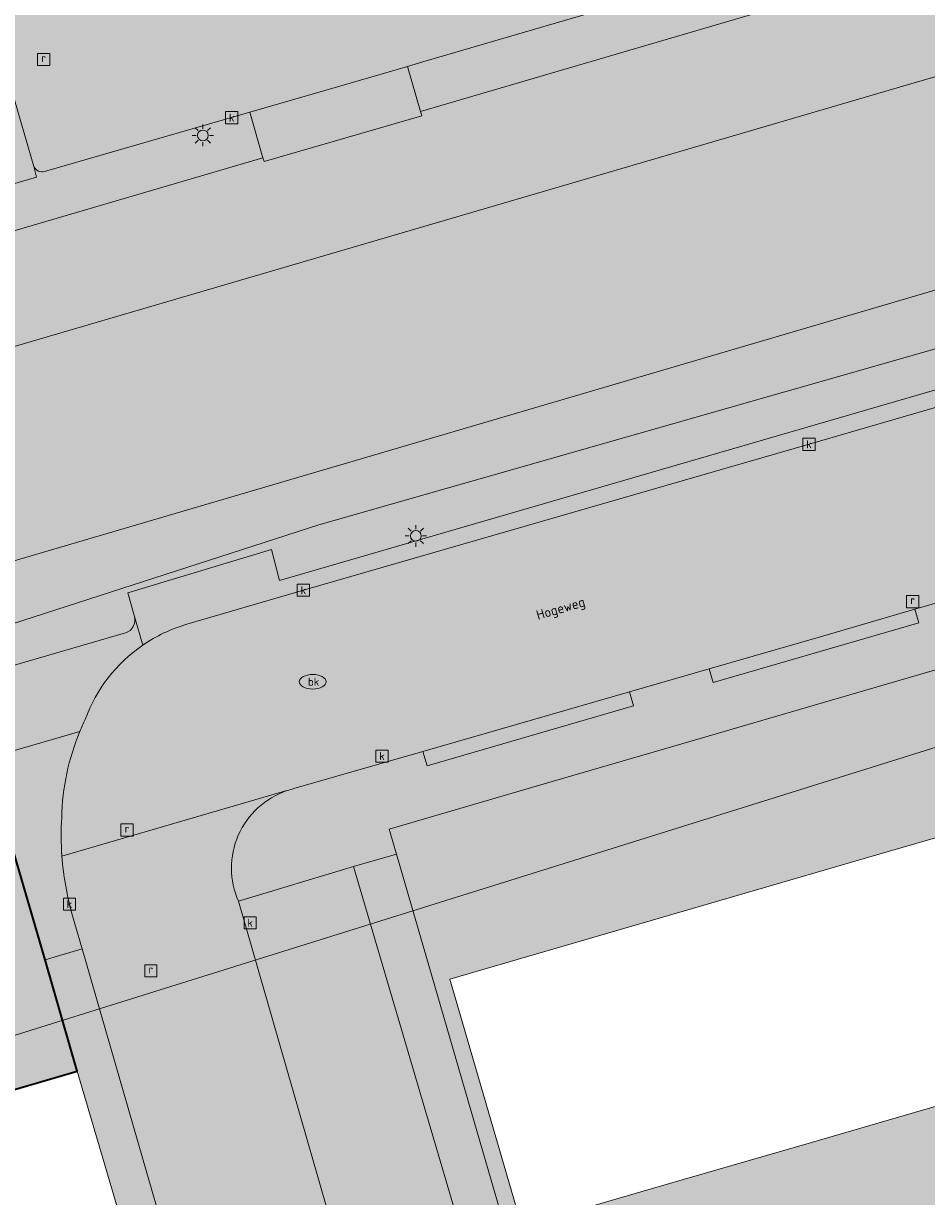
# Model space of a CAD drawing. Extents: x 79970 to 81059, y 427251 to 429196.
# Tile 159 of 250: x 80767 to 80801, y 428027 to 428070. Entities that reach past the tile are written whole.
import ezdxf
from ezdxf.enums import TextEntityAlignment as Align

# ---------------------------------------------------------------- set-up
doc = ezdxf.new("R2010")
doc.units = 0
doc.header["$LTSCALE"] = 0.5
for name, color, linetype, lineweight in [('B-WE-KL-ET_LS_OV_LICHTMAST-S', 190, 'Continuous', 25), ('B-WE-KL-WATER-S', 170, 'Continuous', 25), ('B-WE-OG-BEBOUWING-GV', 7, 'Continuous', 35), ('B-WE-OG-TERREIN_CULTUURSCHEIDING-GV', 7, 'Continuous', 18), ('B-WE-OG-TERREIN_ERF-GV', 7, 'Continuous', 18), ('B-WE-OG-TOPOGRAFIE-T18', 10, 'Continuous', 18), ('B-WE-OG-WATER-GV', 130, 'Continuous', 18), ('B-WE-OG-WATER_SLOOT-GV', 120, 'Continuous', 18), ('B-WE-RI-GWA_KOLK-S', 30, 'Continuous', 25), ('B-WE-RI-GWA_RIOOLPUT-S', 30, 'Continuous', 25), ('B-WE-VH-VERHARDING_BEDRIJFSVLOERPLAAT-GV', 252, 'Continuous', 18), ('B-WE-VH-VERHARDING_BETONSTRAATSTEEN-GV', 252, 'Continuous', 18), ('B-WE-VH-VERHARDING_TEGEL-GV', 252, 'Continuous', 18)]:
    doc.layers.add(name, color=color, linetype=linetype, lineweight=lineweight)
for name, color, linetype, lineweight, true_color in [('B-WE-OG-BEBOUWING-V', 7, 'Continuous', 18, 0xdc7869), ('B-WE-OG-TERREIN_CULTUURSCHEIDING-V', 7, 'Continuous', 18, 0x28c846), ('B-WE-OG-TERREIN_ERF-V', 7, 'Continuous', 18, 0x28c846), ('B-WE-OG-WATER-V', 7, 'Continuous', 18, 0xafcde1), ('B-WE-OG-WATER_SLOOT-V', 7, 'Continuous', 18, 0xafcde1), ('B-WE-VH-VERHARDING_BEDRIJFSVLOERPLAAT-V', 7, 'Continuous', 18, 0xcdcdcd), ('B-WE-VH-VERHARDING_BETONSTRAATSTEEN-V', 7, 'Continuous', 18, 0xcdcdcd), ('B-WE-VH-VERHARDING_TEGEL-V', 7, 'Continuous', 18, 0xcdcdcd)]:
    doc.layers.add(name, color=color, linetype=linetype, lineweight=lineweight, true_color=true_color)
doc.layers.add('X-XX-AL-HULPLIJN-G', color=7, linetype='Continuous', lineweight=18, plot=False)
doc.styles.add('NLCS-ISO', font='NLCS-ISO.ttf')
doc.styles.add('NLCS-ISO-M200-T18', font='NLCS-ISO.ttf', dxfattribs={"height": 0.36})

# ---------------------------------------------------------------- blocks, each defined once
blk = doc.blocks.new('SKL-ET_OV_LICHTMAST-SO')
at = {"color": 0, "linetype": 'ByBlock', "lineweight": 18}
for points in [[(-1.25, 0), (-2, 0)], [(-1.41421356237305, 1.414213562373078), (-0.8838834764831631, 0.8838834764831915)], [(0, 2), (0, 1.25)], [(0.88388347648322, 0.8838834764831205), (1.414213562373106, 1.414213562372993)], [(2, 0), (1.25, 0)], [(-1.414213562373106, -1.414213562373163), (-0.8838834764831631, -0.88388347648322)], [(0, -1.25), (0, -2)], [(0.8838834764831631, -0.8838834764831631), (1.414213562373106, -1.414213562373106)]]:
    blk.add_lwpolyline(points, dxfattribs=at)
blk.add_circle((0, 0), 1, dxfattribs=at)
blk = doc.blocks.new('SRI-PUT_INSPECTIEPUT_RIOOLPUT-SO')
at = {"color": 0, "linetype": 'ByBlock', "lineweight": 18}
blk.add_lwpolyline([(-1.125, -1.125), (1.125, -1.125), (1.125, 1.125), (-1.125, 1.125)], close=True, dxfattribs=at)
at = {"color": 0, "linetype": 'ByBlock', "lineweight": 18, "style": 'NLCS-ISO'}
blk.add_text('r', height=1.5, dxfattribs=at).set_placement((0, 0.2827765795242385), align=Align.MIDDLE_CENTER)
blk = doc.blocks.new('SRI-KOLK-SO')
at = {"color": 0, "linetype": 'ByBlock', "lineweight": 18}
blk.add_lwpolyline([(-1.125, -1.125), (1.125, -1.125), (1.125, 1.125), (-1.125, 1.125)], close=True, dxfattribs=at)
at = {"color": 0, "linetype": 'ByBlock', "lineweight": 18, "style": 'NLCS-ISO'}
blk.add_text('k', height=1.5, dxfattribs=at).set_placement((0, 0), align=Align.MIDDLE_CENTER)
blk = doc.blocks.new('SKL-WATER_BRANDKRAAN_BRANDPUT-SO')
at = {"color": 0, "linetype": 'ByBlock', "lineweight": 18}
blk.add_ellipse((0, 0), major_axis=(2.5, 9.034865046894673e-15), ratio=0.5400000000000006, dxfattribs=at)
at = {"color": 0, "linetype": 'ByBlock', "lineweight": 18, "style": 'NLCS-ISO'}
blk.add_text('bk', height=1.5, dxfattribs=at).set_placement((0.1553767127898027, 0), align=Align.MIDDLE_CENTER)

msp = doc.modelspace()

# ---------------------------------------------------------------- hatches: boundary and pattern name
at = {"layer": 'B-WE-OG-BEBOUWING-V'}
msp.add_hatch(color=256, dxfattribs=at).paths.add_polyline_path([(80768.103, 428035.63), (80766.64, 428040.68), (80761.162, 428039.084), (80763.83, 428029.902), (80769.3, 428031.5)])
at = {"layer": 'B-WE-OG-TERREIN_CULTUURSCHEIDING-V'}
h = msp.add_hatch(color=256, dxfattribs=at)
edge = h.paths.add_edge_path()
edge.add_line((80722.82, 428045.23), (80722.904, 428046.574))
edge.add_line((80722.904, 428046.574), (80723.297, 428047.863))
edge.add_line((80723.297, 428047.863), (80723.977, 428049.025))
edge.add_line((80723.977, 428049.025), (80724.909, 428049.999))
edge.add_line((80724.909, 428049.999), (80726.04, 428050.73))
edge.add_line((80726.04, 428050.73), (80756.06, 428059.5))
edge.add_line((80756.06, 428059.5), (80776.191, 428065.407))
edge.add_line((80776.191, 428065.407), (80775.7, 428067.103))
edge.add_line((80775.7, 428067.103), (80775.316, 428066.992))
edge.add_line((80775.316, 428066.992), (80768.085, 428064.9))
edge.add_arc((80767.99089534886, 428065.2168953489), 0.3305727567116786, 204.4636364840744, 286.5392151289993, ccw=False)
edge.add_line((80767.69, 428065.08), (80767.78, 428064.69))
edge.add_line((80767.78, 428064.69), (80719.86, 428050.73))
edge.add_line((80719.86, 428050.73), (80720.37, 428049.04))
edge.add_line((80720.37, 428049.04), (80721.81, 428037.57))
edge.add_line((80721.81, 428037.57), (80722.922, 428033.753))
edge.add_line((80722.922, 428033.753), (80771.086, 428047.771))
edge.add_arc((80770.93567524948, 428048.2527278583), 0.504637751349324, 287.3307028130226, 374.6080285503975)
edge.add_line((80771.424, 428048.38), (80771.174, 428049.26))
edge.add_line((80771.174, 428049.26), (80776.507, 428050.868))
edge.add_line((80776.507, 428050.868), (80776.81, 428049.712))
edge.add_line((80776.81, 428049.712), (80838.924, 428067.773))
edge.add_line((80838.924, 428067.773), (80867.591, 428076.126))
edge.add_line((80867.591, 428076.126), (80867.395, 428076.824))
edge.add_line((80867.395, 428076.824), (80868.71, 428078.73))
edge.add_line((80868.71, 428078.73), (80865.45, 428089.9))
edge.add_line((80865.45, 428089.9), (80863.18, 428090.86))
edge.add_line((80863.18, 428090.86), (80862.74, 428092.39))
edge.add_line((80862.74, 428092.39), (80843.42, 428086.85))
edge.add_line((80843.42, 428086.85), (80826.6, 428081.97))
edge.add_line((80826.6, 428081.97), (80782.128, 428068.971))
edge.add_line((80782.128, 428068.971), (80781.552, 428068.803))
edge.add_line((80781.552, 428068.803), (80782.043, 428067.124))
edge.add_line((80782.043, 428067.124), (80783.768, 428067.63))
edge.add_line((80783.768, 428067.63), (80859.26, 428089.78))
edge.add_arc((80859.99525536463, 428083.4389075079), 6.383576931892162, 27.83935053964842, 96.61396186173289, ccw=False)
edge.add_line((80865.64, 428086.42), (80867.03, 428080.53))
edge.add_arc((80863.43550211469, 428079.8732838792), 3.653996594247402, -66.20094690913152, 10.353767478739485, ccw=False)
edge.add_line((80864.91, 428076.53), (80778.258, 428051.779))
edge.add_line((80778.258, 428051.779), (80760.76, 428046.13))
edge.add_line((80760.76, 428046.13), (80728.66, 428036.88))
edge.add_line((80728.66, 428036.88), (80727.44, 428036.938))
edge.add_line((80727.44, 428036.938), (80726.271, 428037.295))
edge.add_line((80726.271, 428037.295), (80725.228, 428037.93))
edge.add_line((80725.228, 428037.93), (80724.373, 428038.803))
edge.add_line((80724.373, 428038.803), (80723.76, 428039.86))
edge.add_line((80723.76, 428039.86), (80722.82, 428045.23))
at = {"layer": 'B-WE-OG-TERREIN_ERF-V'}
h = msp.add_hatch(color=256, dxfattribs=at)
h.paths.add_polyline_path([(80825.18, 428047.15), (80823.617, 428052.953), (80818.016, 428051.32), (80816.984, 428051.019), (80807.647, 428048.296), (80802.47, 428046.787), (80797.289, 428045.276), (80792.119, 428043.768), (80786.92, 428042.253), (80780.872, 428040.489), (80781.142, 428039.56), (80787.86, 428016.417), (80793.95, 428018.196), (80804.304, 428021.22), (80806.073, 428021.737), (80809.493, 428022.736), (80814.672, 428024.249), (80825.046, 428027.279), (80830.56, 428028.89), (80827.87, 428037.97), (80822.391, 428036.378), (80817.201, 428034.868), (80812.011, 428033.358), (80806.83, 428031.849), (80806.806, 428031.842), (80807.505, 428029.442), (80802.373, 428027.947), (80801.674, 428030.347), (80801.65, 428030.34), (80796.46, 428028.83), (80791.282, 428027.324), (80785.8, 428025.73), (80783.13, 428034.92), (80788.6, 428036.51), (80793.79, 428038.02), (80798.97, 428039.53), (80804.149, 428041.033), (80809.33, 428042.54), (80814.52, 428044.05), (80819.7, 428045.56)])
h.paths.add_polyline_path([(80798.377, 428022.341), (80800.115, 428022.846), (80800.84, 428020.35), (80799.103, 428019.845), (80797.376, 428019.343), (80796.65, 428021.839)], flags=16)
h.paths.add_polyline_path([(80819.85, 428025.87), (80818.121, 428025.372), (80817.395, 428027.868), (80819.123, 428028.371), (80820.85, 428028.872), (80821.575, 428026.376)], flags=16)
at = {"layer": 'B-WE-OG-WATER-V'}
h = msp.add_hatch(color=256, dxfattribs=at)
edge = h.paths.add_edge_path()
edge.add_arc((80859.95178970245, 428081.6892009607), 3.795754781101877, 297.4238864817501, 356.3869391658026)
edge.add_line((80863.74, 428081.45), (80862.9, 428084.56))
edge.add_arc((80860.50845238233, 428082.2307324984), 3.33841086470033, 44.24416002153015, 107.7624362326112)
edge.add_line((80859.49, 428085.41), (80800.45, 428068.22))
edge.add_line((80800.45, 428068.22), (80729.53, 428047.44))
edge.add_line((80729.53, 428047.44), (80728.706, 428047.161))
edge.add_line((80728.706, 428047.161), (80727.992, 428046.663))
edge.add_line((80727.992, 428046.663), (80727.446, 428045.987))
edge.add_line((80727.446, 428045.987), (80727.109, 428045.184))
edge.add_line((80727.109, 428045.184), (80727.01, 428044.32))
edge.add_line((80727.01, 428044.32), (80727.76, 428041.48))
edge.add_line((80727.76, 428041.48), (80727.809, 428041.274))
edge.add_line((80727.809, 428041.274), (80727.881, 428041.075))
edge.add_line((80727.881, 428041.075), (80727.974, 428040.884))
edge.add_line((80727.974, 428040.884), (80728.088, 428040.705))
edge.add_line((80728.088, 428040.705), (80728.22, 428040.54))
edge.add_line((80728.22, 428040.54), (80728.842, 428040.158))
edge.add_line((80728.842, 428040.158), (80729.529, 428039.914))
edge.add_line((80729.529, 428039.914), (80730.253, 428039.818))
edge.add_line((80730.253, 428039.818), (80730.98, 428039.874))
edge.add_line((80730.98, 428039.874), (80731.68, 428040.08))
edge.add_line((80731.68, 428040.08), (80861.7, 428078.32))
at = {"layer": 'B-WE-OG-WATER_SLOOT-V'}
h = msp.add_hatch(color=256, dxfattribs=at)
edge = h.paths.add_edge_path()
edge.add_line((80760.76, 428046.13), (80778.258, 428051.779))
edge.add_line((80778.258, 428051.779), (80864.91, 428076.53))
edge.add_arc((80863.43550211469, 428079.8732838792), 3.653996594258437, 293.7990530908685, 370.3537674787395)
edge.add_line((80867.03, 428080.53), (80865.64, 428086.42))
edge.add_arc((80859.99525536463, 428083.4389075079), 6.383576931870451, 27.83935053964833, 96.61396186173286)
edge.add_line((80859.26, 428089.78), (80783.768, 428067.63))
edge.add_line((80783.768, 428067.63), (80782.043, 428067.124))
edge.add_line((80782.043, 428067.124), (80782.09, 428066.964))
edge.add_line((80782.09, 428066.964), (80776.231, 428065.269))
edge.add_line((80776.231, 428065.269), (80776.191, 428065.407))
edge.add_line((80776.191, 428065.407), (80756.06, 428059.5))
edge.add_line((80756.06, 428059.5), (80726.04, 428050.73))
edge.add_line((80726.04, 428050.73), (80724.909, 428049.999))
edge.add_line((80724.909, 428049.999), (80723.977, 428049.025))
edge.add_line((80723.977, 428049.025), (80723.297, 428047.863))
edge.add_line((80723.297, 428047.863), (80722.904, 428046.574))
edge.add_line((80722.904, 428046.574), (80722.82, 428045.23))
edge.add_line((80722.82, 428045.23), (80723.76, 428039.86))
edge.add_line((80723.76, 428039.86), (80724.373, 428038.803))
edge.add_line((80724.373, 428038.803), (80725.228, 428037.93))
edge.add_line((80725.228, 428037.93), (80726.271, 428037.295))
edge.add_line((80726.271, 428037.295), (80727.44, 428036.938))
edge.add_line((80727.44, 428036.938), (80728.66, 428036.88))
edge.add_line((80728.66, 428036.88), (80760.76, 428046.13))
edge = h.paths.add_edge_path(flags=16)
edge.add_line((80729.53, 428047.44), (80800.45, 428068.22))
edge.add_line((80800.45, 428068.22), (80859.49, 428085.41))
edge.add_arc((80860.50845238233, 428082.2307324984), 3.33841086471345, 44.24416002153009, 107.76243623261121, ccw=False)
edge.add_line((80862.9, 428084.56), (80863.74, 428081.45))
edge.add_arc((80859.95178970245, 428081.6892009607), 3.795754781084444, 297.42388648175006, 356.3869391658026, ccw=False)
edge.add_line((80861.7, 428078.32), (80731.68, 428040.08))
edge.add_line((80731.68, 428040.08), (80730.98, 428039.874))
edge.add_line((80730.98, 428039.874), (80730.253, 428039.818))
edge.add_line((80730.253, 428039.818), (80729.529, 428039.914))
edge.add_line((80729.529, 428039.914), (80728.842, 428040.158))
edge.add_line((80728.842, 428040.158), (80728.22, 428040.54))
edge.add_line((80728.22, 428040.54), (80728.088, 428040.705))
edge.add_line((80728.088, 428040.705), (80727.974, 428040.884))
edge.add_line((80727.974, 428040.884), (80727.881, 428041.075))
edge.add_line((80727.881, 428041.075), (80727.809, 428041.274))
edge.add_line((80727.809, 428041.274), (80727.76, 428041.48))
edge.add_line((80727.76, 428041.48), (80727.01, 428044.32))
edge.add_line((80727.01, 428044.32), (80727.109, 428045.184))
edge.add_line((80727.109, 428045.184), (80727.446, 428045.987))
edge.add_line((80727.446, 428045.987), (80727.992, 428046.663))
edge.add_line((80727.992, 428046.663), (80728.706, 428047.161))
edge.add_line((80728.706, 428047.161), (80729.53, 428047.44))
at = {"layer": 'B-WE-VH-VERHARDING_BEDRIJFSVLOERPLAAT-V'}
for points in [[(80792.756, 428046.437), (80792.904, 428045.929), (80800.529, 428048.143), (80800.383, 428048.646), (80796.925, 428047.64)], [(80782.127, 428043.37), (80782.283, 428042.833), (80789.945, 428045.061), (80789.793, 428045.582)]]:
    msp.add_hatch(color=256, dxfattribs=at).paths.add_polyline_path(points)
at = {"layer": 'B-WE-VH-VERHARDING_BETONSTRAATSTEEN-V'}
h = msp.add_hatch(color=256, dxfattribs=at)
edge = h.paths.add_edge_path()
edge.add_line((80862.74, 428092.39), (80863.3, 428092.56))
edge.add_arc((80864.12216132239, 428089.7213829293), 2.955282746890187, 19.955665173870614, 106.152837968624, ccw=False)
edge.add_line((80866.9, 428090.73), (80864.201, 428100.308))
edge.add_arc((80862.26214456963, 428099.9746777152), 1.967298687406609, -41.34875970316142, 9.75476447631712, ccw=False)
edge.add_arc((80860.83083768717, 428100.8682064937), 3.6424665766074, 289.8889790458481, 322.9780281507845, ccw=False)
edge.add_line((80862.07, 428097.443), (80861.365, 428097.245))
edge.add_line((80861.365, 428097.245), (80860.254, 428096.932))
edge.add_line((80860.254, 428096.932), (80842.79, 428091.91))
edge.add_line((80842.79, 428091.91), (80795.86, 428078.26))
edge.add_arc((80795.61086226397, 428079.2299212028), 1.001407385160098, 200.0255567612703, 284.4057799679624, ccw=False)
edge.add_line((80794.67, 428078.887), (80775.18, 428073.19))
edge.add_line((80775.18, 428073.19), (80774.73, 428073))
edge.add_arc((80773.88942311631, 428075.9189571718), 3.037578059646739, 196.0331095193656, 286.06490006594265, ccw=False)
edge.add_line((80770.97, 428075.08), (80757.585, 428121.272))
edge.add_line((80757.585, 428121.272), (80757.172, 428122.698))
edge.add_line((80757.172, 428122.698), (80751.454, 428120.951))
edge.add_arc((80748.94152639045, 428119.6228516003), 2.841918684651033, 12.129476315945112, 27.861907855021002, ccw=False)
edge.add_line((80751.72, 428120.22), (80751.95, 428119.47))
edge.add_line((80751.95, 428119.47), (80757.81, 428099.11))
edge.add_line((80757.81, 428099.11), (80767.69, 428065.08))
edge.add_arc((80767.99089534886, 428065.2168953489), 0.3305727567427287, 204.4636364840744, 286.5392151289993)
edge.add_line((80768.085, 428064.9), (80775.316, 428066.992))
edge.add_line((80775.316, 428066.992), (80775.7, 428067.103))
edge.add_line((80775.7, 428067.103), (80779.045, 428068.071))
edge.add_line((80779.045, 428068.071), (80781.552, 428068.803))
edge.add_line((80781.552, 428068.803), (80782.128, 428068.971))
edge.add_line((80782.128, 428068.971), (80826.6, 428081.97))
edge.add_line((80826.6, 428081.97), (80843.42, 428086.85))
edge.add_line((80843.42, 428086.85), (80862.74, 428092.39))
h = msp.add_hatch(color=256, dxfattribs=at)
edge = h.paths.add_edge_path()
edge.add_line((80836.289, 428059.078), (80839.651, 428060.055))
edge.add_line((80839.651, 428060.055), (80847.289, 428062.275))
edge.add_line((80847.289, 428062.275), (80850.233, 428063.13))
edge.add_line((80850.233, 428063.13), (80857.874, 428065.351))
edge.add_line((80857.874, 428065.351), (80860.797, 428066.2))
edge.add_line((80860.797, 428066.2), (80868.454, 428068.426))
edge.add_line((80868.454, 428068.426), (80870.196, 428068.933))
edge.add_arc((80871.03310530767, 428066.0516474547), 3.000489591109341, 29.211697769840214, 106.19990848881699, ccw=False)
edge.add_line((80873.652, 428067.516), (80879.582, 428069.24))
edge.add_line((80879.582, 428069.24), (80878.63, 428072.496))
edge.add_line((80878.63, 428072.496), (80876.538, 428079.67))
edge.add_arc((80878.1479492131, 428080.5498748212), 1.834697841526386, 187.5125585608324, 208.6576341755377, ccw=False)
edge.add_arc((80877.3590197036, 428080.5946075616), 1.068616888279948, 184.7025116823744, 195.4461537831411, ccw=False)
edge.add_line((80876.294, 428080.507), (80874.842, 428085.463))
edge.add_line((80874.842, 428085.463), (80868.884, 428083.76))
edge.add_line((80868.884, 428083.76), (80870.135, 428079.363))
edge.add_arc((80867.319861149, 428078.4805180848), 2.950217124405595, -74.04143708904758, 17.405019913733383, ccw=False)
edge.add_line((80868.131, 428075.644), (80864.712, 428074.666))
edge.add_line((80864.712, 428074.666), (80847.918, 428069.764))
edge.add_line((80847.918, 428069.764), (80832.061, 428065.183))
edge.add_line((80832.061, 428065.183), (80816.678, 428060.66))
edge.add_line((80816.678, 428060.66), (80796.456, 428054.773))
edge.add_line((80796.456, 428054.773), (80777.689, 428049.353))
edge.add_line((80777.689, 428049.353), (80773.367, 428048.092))
edge.add_arc((80774.97116968, 428042.5989848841), 5.722462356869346, 106.2798156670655, 124.5356205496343)
edge.add_arc((80774.97619459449, 428042.5900671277), 5.732657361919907, 124.5264629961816, 159.890957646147)
edge.add_arc((80776.67213287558, 428041.1416433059), 7.861686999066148, 154.2185680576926, 157.7851166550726)
edge.add_arc((80777.61889494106, 428040.7129842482), 8.900326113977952, 157.5347765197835, 178.6607782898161)
edge.add_arc((80779.45341666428, 428040.262768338), 10.75258277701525, 176.4903789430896, 184.1480075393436)
edge.add_line((80768.729, 428039.485), (80777.082, 428041.914))
edge.add_arc((80777.98299042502, 428039.2943301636), 2.770280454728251, 103.50598324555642, 108.9797749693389, ccw=False)
edge.add_line((80777.336, 428041.988), (80782.127, 428043.37))
edge.add_line((80782.127, 428043.37), (80789.793, 428045.582))
edge.add_line((80789.793, 428045.582), (80792.756, 428046.437))
edge.add_line((80792.756, 428046.437), (80796.925, 428047.64))
edge.add_line((80796.925, 428047.64), (80800.383, 428048.646))
edge.add_line((80800.383, 428048.646), (80803.303, 428049.496))
edge.add_line((80803.303, 428049.496), (80810.934, 428051.717))
edge.add_line((80810.934, 428051.717), (80813.799, 428052.551))
edge.add_line((80813.799, 428052.551), (80821.489, 428054.789))
edge.add_line((80821.489, 428054.789), (80822.599, 428055.11))
edge.add_line((80822.599, 428055.11), (80828.613, 428056.848))
edge.add_line((80828.613, 428056.848), (80829.082, 428056.983))
edge.add_line((80829.082, 428056.983), (80836.289, 428059.078))
h = msp.add_hatch(color=256, dxfattribs=at)
edge = h.paths.add_edge_path()
edge.add_arc((80778.05681494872, 428039.0395634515), 3.035234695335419, 108.7334694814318, 204.0004603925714)
edge.add_line((80775.284, 428037.805), (80781.834, 428015.015))
edge.add_arc((80782.16984302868, 428014.0733000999), 0.9997945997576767, 109.628007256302, 195.625914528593)
edge.add_line((80781.207, 428013.804), (80782.352, 428009.717))
edge.add_line((80782.352, 428009.717), (80782.897, 428007.769))
edge.add_line((80782.897, 428007.769), (80784.475, 428002.399))
edge.add_line((80784.475, 428002.399), (80779.665, 428001.021))
edge.add_line((80779.665, 428001.021), (80777.427, 428008.645))
edge.add_line((80777.427, 428008.645), (80775.416, 428015.552))
edge.add_line((80775.416, 428015.552), (80774.296, 428019.398))
edge.add_line((80774.296, 428019.398), (80772.758, 428024.679))
edge.add_line((80772.758, 428024.679), (80769.477, 428036.046))
edge.add_line((80769.477, 428036.046), (80769.124, 428037.269))
edge.add_arc((80779.58111301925, 428040.2761751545), 10.88091517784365, 184.1697813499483, 196.0437649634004, ccw=False)
edge.add_line((80768.729, 428039.485), (80777.082, 428041.914))
msp.add_hatch(color=256, dxfattribs=at).paths.add_polyline_path([(80781.834, 428015.015), (80781.896, 428015.035), (80783.767, 428015.567), (80786.262, 428016.277), (80779.555, 428039.099), (80775.284, 428037.805)])
at = {"layer": 'B-WE-VH-VERHARDING_TEGEL-V'}
h = msp.add_hatch(color=256, dxfattribs=at)
edge = h.paths.add_edge_path()
edge.add_line((80747.76, 428117.845), (80747.747, 428117.946))
edge.add_line((80747.747, 428117.946), (80747.766, 428118.047))
edge.add_line((80747.766, 428118.047), (80747.815, 428118.137))
edge.add_line((80747.815, 428118.137), (80747.888, 428118.208))
edge.add_line((80747.888, 428118.208), (80747.98, 428118.253))
edge.add_line((80747.98, 428118.253), (80751.95, 428119.47))
edge.add_line((80751.95, 428119.47), (80751.72, 428120.22))
edge.add_arc((80748.94152639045, 428119.6228516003), 2.841918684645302, 12.12947631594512, 27.86190785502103)
edge.add_arc((80748.9808475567, 428119.6346198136), 2.801667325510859, 28.02494920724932, 109.8394896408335)
edge.add_line((80748.03, 428122.27), (80743.36, 428120.91))
edge.add_line((80743.36, 428120.91), (80743.54, 428120.206))
edge.add_line((80743.54, 428120.206), (80743.788, 428119.237))
edge.add_line((80743.788, 428119.237), (80744.265, 428117.375))
edge.add_line((80744.265, 428117.375), (80746.03, 428117.89))
edge.add_line((80746.03, 428117.89), (80746.81, 428115))
edge.add_line((80746.81, 428115), (80749.472, 428105.808))
edge.add_line((80749.472, 428105.808), (80751.24, 428099.704))
edge.add_line((80751.24, 428099.704), (80751.973, 428097.206))
edge.add_line((80751.973, 428097.206), (80752.475, 428095.794))
edge.add_line((80752.475, 428095.794), (80754.01, 428096.24))
edge.add_line((80754.01, 428096.24), (80756.86, 428097.1))
edge.add_line((80756.86, 428097.1), (80758.466, 428091.603))
edge.add_line((80758.466, 428091.603), (80759.979, 428086.427))
edge.add_line((80759.979, 428086.427), (80761.496, 428081.239))
edge.add_line((80761.496, 428081.239), (80763.011, 428076.053))
edge.add_line((80763.011, 428076.053), (80764.525, 428070.874))
edge.add_line((80764.525, 428070.874), (80766.11, 428065.45))
edge.add_line((80766.11, 428065.45), (80763.23, 428064.56))
edge.add_line((80763.23, 428064.56), (80754.03, 428061.91))
edge.add_line((80754.03, 428061.91), (80746.285, 428059.649))
edge.add_line((80746.285, 428059.649), (80743.79, 428058.919))
edge.add_line((80743.79, 428058.919), (80742.349, 428058.5))
edge.add_line((80742.349, 428058.5), (80739.854, 428057.77))
edge.add_line((80739.854, 428057.77), (80719.49, 428051.81))
edge.add_line((80719.49, 428051.81), (80719.86, 428050.73))
edge.add_line((80719.86, 428050.73), (80767.78, 428064.69))
edge.add_line((80767.78, 428064.69), (80767.69, 428065.08))
edge.add_line((80767.69, 428065.08), (80757.81, 428099.11))
edge.add_line((80757.81, 428099.11), (80753.88, 428097.955))
edge.add_arc((80753.78718354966, 428098.2723359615), 0.3306312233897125, 196.3973012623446, 286.3034797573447, ccw=False)
edge.add_line((80753.47, 428098.179), (80747.76, 428117.845))
h = msp.add_hatch(color=256, dxfattribs=at)
edge = h.paths.add_edge_path()
edge.add_arc((80864.12216132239, 428089.7213829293), 2.955282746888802, 19.95566517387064, 106.152837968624)
edge.add_line((80863.3, 428092.56), (80862.74, 428092.39))
edge.add_line((80862.74, 428092.39), (80863.18, 428090.86))
edge.add_line((80863.18, 428090.86), (80865.45, 428089.9))
edge.add_line((80865.45, 428089.9), (80868.71, 428078.73))
edge.add_line((80868.71, 428078.73), (80867.395, 428076.824))
edge.add_line((80867.395, 428076.824), (80867.591, 428076.126))
edge.add_line((80867.591, 428076.126), (80838.924, 428067.773))
edge.add_line((80838.924, 428067.773), (80776.81, 428049.712))
edge.add_line((80776.81, 428049.712), (80776.507, 428050.868))
edge.add_line((80776.507, 428050.868), (80771.174, 428049.26))
edge.add_line((80771.174, 428049.26), (80771.424, 428048.38))
edge.add_line((80771.424, 428048.38), (80771.727, 428047.313))
edge.add_arc((80774.97116968, 428042.5989848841), 5.722462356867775, 106.27981566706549, 124.5356205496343, ccw=False)
edge.add_line((80773.367, 428048.092), (80777.689, 428049.353))
edge.add_line((80777.689, 428049.353), (80796.456, 428054.773))
edge.add_line((80796.456, 428054.773), (80816.678, 428060.66))
edge.add_line((80816.678, 428060.66), (80832.061, 428065.183))
edge.add_line((80832.061, 428065.183), (80847.918, 428069.764))
edge.add_line((80847.918, 428069.764), (80864.712, 428074.666))
edge.add_line((80864.712, 428074.666), (80868.131, 428075.644))
edge.add_arc((80867.319861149, 428078.4805180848), 2.950217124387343, 285.9585629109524, 377.4050199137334)
edge.add_line((80870.135, 428079.363), (80868.884, 428083.76))
edge.add_line((80868.884, 428083.76), (80866.9, 428090.73))
msp.add_hatch(color=256, dxfattribs=at).paths.add_polyline_path([(80782.09, 428066.964), (80782.043, 428067.124), (80781.552, 428068.803), (80779.045, 428068.071), (80775.7, 428067.103), (80776.191, 428065.407), (80776.231, 428065.269)])
h = msp.add_hatch(color=256, dxfattribs=at)
edge = h.paths.add_edge_path()
edge.add_line((80824.944, 428053.369), (80824.84, 428053.73))
edge.add_arc((80822.79181080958, 428052.9135134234), 2.204932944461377, 21.73411765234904, 95.01664843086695)
edge.add_line((80822.599, 428055.11), (80821.489, 428054.789))
edge.add_line((80821.489, 428054.789), (80821.634, 428054.289))
edge.add_line((80821.634, 428054.289), (80813.942, 428052.057))
edge.add_line((80813.942, 428052.057), (80813.799, 428052.551))
edge.add_line((80813.799, 428052.551), (80810.934, 428051.717))
edge.add_line((80810.934, 428051.717), (80811.079, 428051.221))
edge.add_line((80811.079, 428051.221), (80803.449, 428048.995))
edge.add_line((80803.449, 428048.995), (80803.303, 428049.496))
edge.add_line((80803.303, 428049.496), (80800.383, 428048.646))
edge.add_line((80800.383, 428048.646), (80800.529, 428048.143))
edge.add_line((80800.529, 428048.143), (80792.904, 428045.929))
edge.add_line((80792.904, 428045.929), (80792.756, 428046.437))
edge.add_line((80792.756, 428046.437), (80789.793, 428045.582))
edge.add_line((80789.793, 428045.582), (80789.945, 428045.061))
edge.add_line((80789.945, 428045.061), (80782.283, 428042.833))
edge.add_line((80782.283, 428042.833), (80782.127, 428043.37))
edge.add_line((80782.127, 428043.37), (80777.336, 428041.988))
edge.add_arc((80777.98299042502, 428039.2943301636), 2.770280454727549, 103.5059832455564, 108.9797749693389)
edge.add_arc((80778.05681494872, 428039.0395634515), 3.035234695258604, 108.7334694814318, 204.0004603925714)
edge.add_line((80775.284, 428037.805), (80779.555, 428039.099))
edge.add_line((80779.555, 428039.099), (80781.142, 428039.56))
edge.add_line((80781.142, 428039.56), (80780.872, 428040.489))
edge.add_line((80780.872, 428040.489), (80786.92, 428042.253))
edge.add_line((80786.92, 428042.253), (80792.119, 428043.768))
edge.add_line((80792.119, 428043.768), (80797.289, 428045.276))
edge.add_line((80797.289, 428045.276), (80802.47, 428046.787))
edge.add_line((80802.47, 428046.787), (80807.647, 428048.296))
edge.add_line((80807.647, 428048.296), (80816.984, 428051.019))
edge.add_line((80816.984, 428051.019), (80818.016, 428051.32))
edge.add_line((80818.016, 428051.32), (80823.617, 428052.953))
edge.add_line((80823.617, 428052.953), (80824.944, 428053.369))
h = msp.add_hatch(color=256, dxfattribs=at)
edge = h.paths.add_edge_path()
edge.add_line((80761.633, 428041.854), (80769.394, 428044.114))
edge.add_arc((80776.67213287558, 428041.1416433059), 7.861686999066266, 154.2185680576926, 157.7851166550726, ccw=False)
edge.add_arc((80774.97619459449, 428042.5900671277), 5.732657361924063, 124.5264629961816, 159.890957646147, ccw=False)
edge.add_line((80771.727, 428047.313), (80771.424, 428048.38))
edge.add_arc((80770.93567524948, 428048.2527278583), 0.5046377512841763, -72.66929718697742, 14.608028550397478, ccw=False)
edge.add_line((80771.086, 428047.771), (80722.922, 428033.753))
edge.add_line((80722.922, 428033.753), (80721.35, 428033.295))
edge.add_line((80721.35, 428033.295), (80720.772, 428033.127))
edge.add_line((80720.772, 428033.127), (80719.991, 428032.969))
edge.add_line((80719.991, 428032.969), (80719.196, 428033.034))
edge.add_line((80719.196, 428033.034), (80718.451, 428033.319))
edge.add_line((80718.451, 428033.319), (80717.816, 428033.8))
edge.add_line((80717.816, 428033.8), (80717.339, 428034.439))
edge.add_line((80717.339, 428034.439), (80717.926, 428032.414))
edge.add_line((80717.926, 428032.414), (80718.8, 428029.402))
edge.add_line((80718.8, 428029.402), (80719.437, 428027.204))
edge.add_line((80719.437, 428027.204), (80719.436, 428027.334))
edge.add_line((80719.436, 428027.334), (80719.441, 428027.463))
edge.add_line((80719.441, 428027.463), (80719.451, 428027.592))
edge.add_line((80719.451, 428027.592), (80719.467, 428027.721))
edge.add_line((80719.467, 428027.721), (80719.488, 428027.849))
edge.add_line((80719.488, 428027.849), (80719.703, 428028.534))
edge.add_line((80719.703, 428028.534), (80720.072, 428029.15))
edge.add_line((80720.072, 428029.15), (80720.575, 428029.663))
edge.add_line((80720.575, 428029.663), (80721.185, 428030.043))
edge.add_line((80721.185, 428030.043), (80721.866, 428030.27))
edge.add_line((80721.866, 428030.27), (80761.633, 428041.854))
h = msp.add_hatch(color=256, dxfattribs=at)
edge = h.paths.add_edge_path()
edge.add_line((80734.983, 428032.37), (80740.172, 428033.882))
edge.add_line((80740.172, 428033.882), (80745.352, 428035.392))
edge.add_line((80745.352, 428035.392), (80750.542, 428036.904))
edge.add_line((80750.542, 428036.904), (80755.731, 428038.417))
edge.add_line((80755.731, 428038.417), (80760.911, 428039.926))
edge.add_line((80760.911, 428039.926), (80766.395, 428041.525))
edge.add_line((80766.395, 428041.525), (80766.64, 428040.68))
edge.add_line((80766.64, 428040.68), (80768.103, 428035.63))
edge.add_line((80768.103, 428035.63), (80769.477, 428036.046))
edge.add_line((80769.477, 428036.046), (80769.124, 428037.269))
edge.add_arc((80779.58111301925, 428040.2761751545), 10.88091517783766, 184.1697813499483, 196.0437649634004, ccw=False)
edge.add_arc((80779.45341666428, 428040.262768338), 10.75258277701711, 176.4903789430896, 184.1480075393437, ccw=False)
edge.add_arc((80777.61889494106, 428040.7129842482), 8.900326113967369, 157.5347765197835, 178.6607782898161, ccw=False)
edge.add_line((80769.394, 428044.114), (80761.633, 428041.854))
edge.add_line((80761.633, 428041.854), (80721.866, 428030.27))
edge.add_line((80721.866, 428030.27), (80721.185, 428030.043))
edge.add_line((80721.185, 428030.043), (80720.575, 428029.663))
edge.add_line((80720.575, 428029.663), (80720.072, 428029.15))
edge.add_line((80720.072, 428029.15), (80719.703, 428028.534))
edge.add_line((80719.703, 428028.534), (80719.488, 428027.849))
edge.add_line((80719.488, 428027.849), (80722.68, 428028.77))
edge.add_line((80722.68, 428028.77), (80724.337, 428029.267))
edge.add_line((80724.337, 428029.267), (80729.803, 428030.86))
edge.add_line((80729.803, 428030.86), (80734.983, 428032.37))
h = msp.add_hatch(color=256, dxfattribs=at)
edge = h.paths.add_edge_path()
edge.add_line((80787.86, 428016.417), (80781.142, 428039.56))
edge.add_line((80781.142, 428039.56), (80779.555, 428039.099))
edge.add_line((80779.555, 428039.099), (80786.262, 428016.277))
edge.add_line((80786.262, 428016.277), (80783.767, 428015.567))
edge.add_line((80783.767, 428015.567), (80781.896, 428015.035))
edge.add_line((80781.896, 428015.035), (80781.834, 428015.015))
edge.add_arc((80782.16984302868, 428014.0733000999), 0.99979459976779, 109.628007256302, 195.625914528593)
edge.add_line((80781.207, 428013.804), (80782.352, 428009.717))
edge.add_line((80782.352, 428009.717), (80782.897, 428007.769))
edge.add_line((80782.897, 428007.769), (80784.475, 428002.399))
edge.add_line((80784.475, 428002.399), (80784.611, 428001.936))
edge.add_line((80784.611, 428001.936), (80785.18, 428000))
edge.add_line((80785.18, 428000), (80785.979, 427997.279))
edge.add_line((80785.979, 427997.279), (80786.108, 427996.841))
edge.add_line((80786.108, 427996.841), (80786.578, 427995.241))
edge.add_arc((80787.5529335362, 427995.5187200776), 1.013717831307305, 195.900160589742, 215.9212118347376)
edge.add_arc((80787.55020461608, 427995.518794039), 1.011552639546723, 216.0152863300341, 285.7040473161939)
edge.add_line((80787.824, 427994.545), (80788.749, 427994.878))
edge.add_line((80788.749, 427994.878), (80795.429, 427972.021))
edge.add_line((80795.429, 427972.021), (80793.509, 427971.54))
edge.add_line((80793.509, 427971.54), (80793.436, 427971.522))
edge.add_line((80793.436, 427971.522), (80793.556, 427971.104))
edge.add_line((80793.556, 427971.104), (80795.227, 427965.286))
edge.add_line((80795.227, 427965.286), (80795.773, 427965.447))
edge.add_line((80795.773, 427965.447), (80795.917, 427964.96))
edge.add_line((80795.917, 427964.96), (80796.793, 427965.212))
edge.add_line((80796.793, 427965.212), (80795.451, 427969.661))
edge.add_line((80795.451, 427969.661), (80797.459, 427970.249))
edge.add_line((80797.459, 427970.249), (80796.986, 427971.864))
edge.add_line((80796.986, 427971.864), (80795.363, 427977.479))
edge.add_line((80795.363, 427977.479), (80793.862, 427982.671))
edge.add_line((80793.862, 427982.671), (80792.366, 427987.848))
edge.add_line((80792.366, 427987.848), (80790.865, 427993.039))
edge.add_line((80790.865, 427993.039), (80789.441, 427997.966))
edge.add_line((80789.441, 427997.966), (80787.475, 427997.391))
edge.add_line((80787.475, 427997.391), (80786.714, 428000))
edge.add_line((80786.714, 428000), (80785.885, 428002.838))
edge.add_line((80785.885, 428002.838), (80784.374, 428008.016))
edge.add_line((80784.374, 428008.016), (80782.781, 428013.477))
edge.add_line((80782.781, 428013.477), (80786.65, 428014.6))
edge.add_line((80786.65, 428014.6), (80788.292, 428015.077))
edge.add_line((80788.292, 428015.077), (80787.86, 428016.417))
h = msp.add_hatch(color=256, dxfattribs=at)
edge = h.paths.add_edge_path()
edge.add_arc((80750.43358507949, 427978.1362941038), 0.9563649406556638, 148.2885053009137, 237.8027688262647)
edge.add_line((80749.924, 427977.327), (80740.15, 427983.119))
edge.add_line((80740.15, 427983.119), (80737.888, 427984.41))
edge.add_line((80737.888, 427984.41), (80742.927, 427985.887))
edge.add_line((80742.927, 427985.887), (80748.107, 427987.405))
edge.add_line((80748.107, 427987.405), (80753.294, 427988.926))
edge.add_line((80753.294, 427988.926), (80758.466, 427990.442))
edge.add_line((80758.466, 427990.442), (80763.643, 427991.959))
edge.add_line((80763.643, 427991.959), (80768.824, 427993.478))
edge.add_line((80768.824, 427993.478), (80774.002, 427994.995))
edge.add_line((80774.002, 427994.995), (80779.541, 427996.619))
edge.add_line((80779.541, 427996.619), (80778.563, 428000))
edge.add_line((80778.563, 428000), (80773.013, 428019.185))
edge.add_line((80773.013, 428019.185), (80767.41, 428017.55))
edge.add_line((80767.41, 428017.55), (80762.209, 428016.035))
edge.add_line((80762.209, 428016.035), (80757.029, 428014.525))
edge.add_line((80757.029, 428014.525), (80751.858, 428013.017))
edge.add_line((80751.858, 428013.017), (80750.06, 428012.493))
edge.add_line((80750.06, 428012.493), (80747.007, 428011.603))
edge.add_line((80747.007, 428011.603), (80746.678, 428011.507))
edge.add_line((80746.678, 428011.507), (80741.51, 428010))
edge.add_line((80741.51, 428010), (80736.33, 428008.49))
edge.add_line((80736.33, 428008.49), (80730.85, 428006.892))
edge.add_line((80730.85, 428006.892), (80732.871, 428000))
edge.add_line((80732.871, 428000), (80736.87, 427986.27))
edge.add_line((80736.87, 427986.27), (80735.192, 427985.754))
edge.add_line((80735.192, 427985.754), (80731.013, 428000))
edge.add_line((80731.013, 428000), (80728.84, 428007.41))
edge.add_line((80728.84, 428007.41), (80728.4, 428009.01))
edge.add_line((80728.4, 428009.01), (80722.68, 428028.77))
edge.add_line((80722.68, 428028.77), (80724.337, 428029.267))
edge.add_line((80724.337, 428029.267), (80724.58, 428028.43))
edge.add_line((80724.58, 428028.43), (80727.25, 428019.23))
edge.add_line((80727.25, 428019.23), (80729.293, 428012.216))
edge.add_line((80729.293, 428012.216), (80730.02, 428009.72))
edge.add_line((80730.02, 428009.72), (80731.806, 428010.24))
edge.add_line((80731.806, 428010.24), (80735.51, 428011.319))
edge.add_line((80735.51, 428011.319), (80738.948, 428012.321))
edge.add_line((80738.948, 428012.321), (80740.67, 428012.82))
edge.add_line((80740.67, 428012.82), (80742.404, 428013.329))
edge.add_line((80742.404, 428013.329), (80745.858, 428014.335))
edge.add_line((80745.858, 428014.335), (80749.317, 428015.343))
edge.add_line((80749.317, 428015.343), (80751.03, 428015.84))
edge.add_line((80751.03, 428015.84), (80752.773, 428016.35))
edge.add_line((80752.773, 428016.35), (80756.24, 428017.36))
edge.add_line((80756.24, 428017.36), (80759.685, 428018.365))
edge.add_line((80759.685, 428018.365), (80761.4, 428018.87))
edge.add_line((80761.4, 428018.87), (80763.142, 428019.372))
edge.add_line((80763.142, 428019.372), (80766.59, 428020.38))
edge.add_line((80766.59, 428020.38), (80770.304, 428021.459))
edge.add_line((80770.304, 428021.459), (80772.09, 428021.98))
edge.add_line((80772.09, 428021.98), (80771.363, 428024.476))
edge.add_line((80771.363, 428024.476), (80769.3, 428031.5))
edge.add_line((80769.3, 428031.5), (80768.103, 428035.63))
edge.add_line((80768.103, 428035.63), (80769.477, 428036.046))
edge.add_line((80769.477, 428036.046), (80772.758, 428024.679))
edge.add_line((80772.758, 428024.679), (80774.296, 428019.398))
edge.add_line((80774.296, 428019.398), (80773.852, 428019.27))
edge.add_line((80773.852, 428019.27), (80774.964, 428015.421))
edge.add_line((80774.964, 428015.421), (80775.416, 428015.552))
edge.add_line((80775.416, 428015.552), (80777.427, 428008.645))
edge.add_line((80777.427, 428008.645), (80779.665, 428001.021))
edge.add_line((80779.665, 428001.021), (80779.804, 428000.547))
edge.add_line((80779.804, 428000.547), (80779.965, 428000))
edge.add_line((80779.965, 428000), (80781.162, 427995.921))
edge.add_line((80781.162, 427995.921), (80781.306, 427995.432))
edge.add_line((80781.306, 427995.432), (80782.241, 427992.245))
edge.add_arc((80781.16581437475, 427991.9664630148), 1.110678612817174, -70.42153308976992, 14.523726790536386, ccw=False)
edge.add_line((80781.538, 427990.92), (80780.837, 427990.834))
edge.add_line((80780.837, 427990.834), (80779.731, 427995.177))
edge.add_line((80779.731, 427995.177), (80750.089, 427986.47))
edge.add_line((80750.089, 427986.47), (80751.324, 427982.335))
edge.add_arc((80750.5325138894, 427982.0174166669), 0.8528243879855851, 12.224773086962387, 21.863094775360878, ccw=False)
edge.add_arc((80750.48502863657, 427982.0057334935), 0.901707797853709, -29.99116609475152, 12.311403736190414, ccw=False)
edge.add_line((80751.266, 427981.555), (80749.62, 427978.639))

# ---------------------------------------------------------------- linework, layer by layer
at = {"layer": 'B-WE-OG-BEBOUWING-GV', "flags": 128}
msp.add_lwpolyline([(80768.103, 428035.63), (80766.64, 428040.68), (80761.162, 428039.084), (80763.83, 428029.902), (80769.3, 428031.5)], close=True, dxfattribs=at)
at = {"layer": 'B-WE-OG-TERREIN_CULTUURSCHEIDING-GV', "flags": 128}
for points in [[(80771.424, 428048.38), (80771.174, 428049.26), (80776.507, 428050.868), (80776.81, 428049.712), (80838.924, 428067.773), (80867.591, 428076.126), (80867.395, 428076.824), (80868.71, 428078.73), (80865.45, 428089.9), (80863.18, 428090.86), (80862.74, 428092.39), (80843.42, 428086.85), (80826.6, 428081.97), (80782.128, 428068.971), (80781.552, 428068.803), (80782.043, 428067.124), (80783.768, 428067.63), (80859.26, 428089.78)], [(80864.91, 428076.53), (80778.258, 428051.779), (80760.76, 428046.13), (80728.66, 428036.88), (80727.44, 428036.938), (80726.271, 428037.295), (80725.228, 428037.93), (80724.373, 428038.803), (80723.76, 428039.86), (80722.82, 428045.23)], [(80722.82, 428045.23), (80722.904, 428046.574), (80723.297, 428047.863), (80723.977, 428049.025), (80724.909, 428049.999), (80726.04, 428050.73), (80756.06, 428059.5), (80776.191, 428065.407), (80775.7, 428067.103), (80775.316, 428066.992), (80768.085, 428064.9)], [(80767.69, 428065.08), (80767.78, 428064.69), (80719.86, 428050.73), (80720.37, 428049.04), (80721.81, 428037.57), (80722.922, 428033.753), (80771.086, 428047.771)]]:
    msp.add_lwpolyline(points, dxfattribs=at)
at = {"layer": 'B-WE-OG-TERREIN_CULTUURSCHEIDING-GV'}
for points in [[(80768.085, 428064.9, -0.3742605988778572), (80767.69, 428065.08)], [(80771.086, 428047.771, 0.4003628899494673), (80771.424, 428048.38)]]:
    msp.add_lwpolyline(points, format="xyb", dxfattribs=at)
at = {"layer": 'B-WE-OG-TERREIN_ERF-GV', "flags": 128}
for points in [[(80823.617, 428052.953), (80818.016, 428051.32), (80816.984, 428051.019), (80807.647, 428048.296), (80802.47, 428046.787), (80797.289, 428045.276), (80792.119, 428043.768), (80786.92, 428042.253), (80780.872, 428040.489), (80781.142, 428039.56), (80787.86, 428016.417), (80793.95, 428018.196), (80804.304, 428021.22), (80806.073, 428021.737), (80809.493, 428022.736), (80814.672, 428024.249), (80825.046, 428027.279)], [(80822.391, 428036.378), (80817.201, 428034.868), (80812.011, 428033.358), (80806.83, 428031.849), (80806.806, 428031.842), (80807.505, 428029.442), (80802.373, 428027.947), (80801.674, 428030.347), (80801.65, 428030.34), (80796.46, 428028.83), (80791.282, 428027.324), (80785.8, 428025.73), (80783.13, 428034.92), (80788.6, 428036.51), (80793.79, 428038.02), (80798.97, 428039.53), (80804.149, 428041.033), (80809.33, 428042.54), (80814.52, 428044.05), (80819.7, 428045.56), (80825.18, 428047.15)]]:
    msp.add_lwpolyline(points, dxfattribs=at)
at = {"layer": 'B-WE-OG-WATER-GV', "flags": 128}
msp.add_lwpolyline([(80859.49, 428085.41), (80800.45, 428068.22), (80729.53, 428047.44), (80728.706, 428047.161), (80727.992, 428046.663), (80727.446, 428045.987), (80727.109, 428045.184), (80727.01, 428044.32), (80727.76, 428041.48), (80727.809, 428041.274), (80727.881, 428041.075), (80727.974, 428040.884), (80728.088, 428040.705), (80728.22, 428040.54), (80728.842, 428040.158), (80729.529, 428039.914), (80730.253, 428039.818), (80730.98, 428039.874), (80731.68, 428040.08), (80861.7, 428078.32)], dxfattribs=at)
at = {"layer": 'B-WE-OG-WATER_SLOOT-GV', "flags": 128}
for points in [[(80859.26, 428089.78), (80783.768, 428067.63), (80782.043, 428067.124), (80782.09, 428066.964), (80776.231, 428065.269), (80776.191, 428065.407), (80756.06, 428059.5), (80726.04, 428050.73), (80724.909, 428049.999), (80723.977, 428049.025), (80723.297, 428047.863), (80722.904, 428046.574), (80722.82, 428045.23), (80723.76, 428039.86), (80724.373, 428038.803), (80725.228, 428037.93), (80726.271, 428037.295), (80727.44, 428036.938), (80728.66, 428036.88), (80760.76, 428046.13)], [(80729.53, 428047.44), (80800.45, 428068.22), (80859.49, 428085.41)], [(80861.7, 428078.32), (80731.68, 428040.08), (80730.98, 428039.874), (80730.253, 428039.818), (80729.529, 428039.914), (80728.842, 428040.158), (80728.22, 428040.54), (80728.088, 428040.705), (80727.974, 428040.884), (80727.881, 428041.075), (80727.809, 428041.274), (80727.76, 428041.48), (80727.01, 428044.32), (80727.109, 428045.184), (80727.446, 428045.987), (80727.992, 428046.663), (80728.706, 428047.161), (80729.53, 428047.44)], [(80760.76, 428046.13), (80778.258, 428051.779), (80864.91, 428076.53)]]:
    msp.add_lwpolyline(points, dxfattribs=at)
at = {"layer": 'B-WE-VH-VERHARDING_BEDRIJFSVLOERPLAAT-GV', "flags": 128}
for points in [[(80792.756, 428046.437), (80792.904, 428045.929), (80800.529, 428048.143), (80800.383, 428048.646), (80796.925, 428047.64)], [(80782.127, 428043.37), (80782.283, 428042.833), (80789.945, 428045.061), (80789.793, 428045.582)]]:
    msp.add_lwpolyline(points, close=True, dxfattribs=at)
at = {"layer": 'B-WE-VH-VERHARDING_BETONSTRAATSTEEN-GV', "flags": 128}
for points in [[(80751.72, 428120.22), (80751.95, 428119.47), (80757.81, 428099.11), (80767.69, 428065.08)], [(80768.085, 428064.9), (80775.316, 428066.992), (80775.7, 428067.103), (80779.045, 428068.071), (80781.552, 428068.803), (80782.128, 428068.971), (80826.6, 428081.97), (80843.42, 428086.85), (80862.74, 428092.39)], [(80868.131, 428075.644), (80864.712, 428074.666), (80847.918, 428069.764), (80832.061, 428065.183), (80816.678, 428060.66), (80796.456, 428054.773), (80777.689, 428049.353), (80773.367, 428048.092)], [(80777.336, 428041.988), (80782.127, 428043.37), (80789.793, 428045.582), (80792.756, 428046.437), (80796.925, 428047.64), (80800.383, 428048.646), (80803.303, 428049.496), (80810.934, 428051.717), (80813.799, 428052.551), (80821.489, 428054.789), (80822.599, 428055.11), (80828.613, 428056.848), (80829.082, 428056.983), (80836.289, 428059.078)], [(80768.729, 428039.485), (80777.082, 428041.914)], [(80777.082, 428041.914), (80768.729, 428039.485)], [(80781.834, 428015.015), (80775.284, 428037.805)], [(80769.124, 428037.269), (80769.477, 428036.046), (80772.758, 428024.679), (80774.296, 428019.398), (80775.416, 428015.552), (80777.427, 428008.645), (80779.665, 428001.021), (80784.475, 428002.399), (80782.897, 428007.769), (80782.352, 428009.717), (80781.207, 428013.804)]]:
    msp.add_lwpolyline(points, dxfattribs=at)
at = {"layer": 'B-WE-VH-VERHARDING_BETONSTRAATSTEEN-GV'}
for points in [[(80767.69, 428065.08, 0.3742605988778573), (80768.085, 428064.9)], [(80773.367, 428048.092, 0.07982487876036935), (80771.727, 428047.313)], [(80771.727, 428047.313, 0.1555432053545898), (80769.593, 428044.561)], [(80769.593, 428044.561, 0.01556326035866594), (80769.394, 428044.114)], [(80769.394, 428044.114, 0.0924415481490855), (80768.721, 428040.921)], [(80775.284, 428037.805, -0.4414017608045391), (80777.082, 428041.914)], [(80777.082, 428041.914, -0.02388846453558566), (80777.336, 428041.988)], [(80768.721, 428040.921, 0.03342514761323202), (80768.729, 428039.485)], [(80768.729, 428039.485, 0.0518564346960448), (80769.124, 428037.269)]]:
    msp.add_lwpolyline(points, format="xyb", dxfattribs=at)
at = {"layer": 'B-WE-VH-VERHARDING_BETONSTRAATSTEEN-GV', "flags": 128}
msp.add_lwpolyline([(80781.834, 428015.015), (80781.896, 428015.035), (80783.767, 428015.567), (80786.262, 428016.277), (80779.555, 428039.099), (80775.284, 428037.805)], close=True, dxfattribs=at)
at = {"layer": 'B-WE-VH-VERHARDING_TEGEL-GV', "flags": 128}
for points in [[(80719.86, 428050.73), (80767.78, 428064.69), (80767.69, 428065.08), (80757.81, 428099.11)], [(80863.3, 428092.56), (80862.74, 428092.39), (80863.18, 428090.86), (80865.45, 428089.9), (80868.71, 428078.73), (80867.395, 428076.824), (80867.591, 428076.126), (80838.924, 428067.773), (80776.81, 428049.712), (80776.507, 428050.868), (80771.174, 428049.26), (80771.424, 428048.38), (80771.727, 428047.313)], [(80773.367, 428048.092), (80777.689, 428049.353), (80796.456, 428054.773), (80816.678, 428060.66), (80832.061, 428065.183), (80847.918, 428069.764), (80864.712, 428074.666), (80868.131, 428075.644)], [(80822.599, 428055.11), (80821.489, 428054.789), (80821.634, 428054.289), (80813.942, 428052.057), (80813.799, 428052.551), (80810.934, 428051.717), (80811.079, 428051.221), (80803.449, 428048.995), (80803.303, 428049.496), (80800.383, 428048.646), (80800.529, 428048.143), (80792.904, 428045.929), (80792.756, 428046.437), (80789.793, 428045.582), (80789.945, 428045.061), (80782.283, 428042.833), (80782.127, 428043.37), (80777.336, 428041.988)], [(80775.284, 428037.805), (80779.555, 428039.099), (80781.142, 428039.56), (80780.872, 428040.489), (80786.92, 428042.253), (80792.119, 428043.768), (80797.289, 428045.276), (80802.47, 428046.787), (80807.647, 428048.296), (80816.984, 428051.019), (80818.016, 428051.32), (80823.617, 428052.953), (80824.944, 428053.369)], [(80771.727, 428047.313), (80771.424, 428048.38)], [(80771.086, 428047.771), (80722.922, 428033.753), (80721.35, 428033.295), (80720.772, 428033.127), (80719.991, 428032.969), (80719.196, 428033.034), (80718.451, 428033.319), (80717.816, 428033.8), (80717.339, 428034.439), (80717.926, 428032.414), (80718.8, 428029.402), (80719.437, 428027.204), (80719.436, 428027.334), (80719.441, 428027.463), (80719.451, 428027.592), (80719.467, 428027.721), (80719.488, 428027.849), (80719.703, 428028.534), (80720.072, 428029.15), (80720.575, 428029.663), (80721.185, 428030.043), (80721.866, 428030.27), (80761.633, 428041.854)], [(80769.394, 428044.114), (80761.633, 428041.854), (80721.866, 428030.27), (80721.185, 428030.043), (80720.575, 428029.663), (80720.072, 428029.15), (80719.703, 428028.534), (80719.488, 428027.849), (80722.68, 428028.77), (80724.337, 428029.267), (80729.803, 428030.86), (80734.983, 428032.37)], [(80761.633, 428041.854), (80769.394, 428044.114)], [(80734.983, 428032.37), (80740.172, 428033.882), (80745.352, 428035.392), (80750.542, 428036.904), (80755.731, 428038.417), (80760.911, 428039.926), (80766.395, 428041.525), (80766.64, 428040.68), (80768.103, 428035.63), (80769.477, 428036.046), (80769.124, 428037.269)], [(80787.86, 428016.417), (80781.142, 428039.56), (80779.555, 428039.099), (80786.262, 428016.277), (80783.767, 428015.567), (80781.896, 428015.035), (80781.834, 428015.015)], [(80779.665, 428001.021), (80777.427, 428008.645), (80775.416, 428015.552), (80774.964, 428015.421), (80773.852, 428019.27), (80774.296, 428019.398), (80772.758, 428024.679), (80769.477, 428036.046), (80768.103, 428035.63), (80769.3, 428031.5), (80771.363, 428024.476), (80772.09, 428021.98), (80770.304, 428021.459), (80766.59, 428020.38)]]:
    msp.add_lwpolyline(points, dxfattribs=at)
msp.add_lwpolyline([(80782.09, 428066.964), (80782.043, 428067.124), (80781.552, 428068.803), (80779.045, 428068.071), (80775.7, 428067.103), (80776.191, 428065.407), (80776.231, 428065.269)], close=True, dxfattribs=at)
at = {"layer": 'B-WE-VH-VERHARDING_TEGEL-GV'}
for points in [[(80771.424, 428048.38, -0.4003628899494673), (80771.086, 428047.771)], [(80771.727, 428047.313, -0.07982487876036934), (80773.367, 428048.092)], [(80769.593, 428044.561, -0.1555432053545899), (80771.727, 428047.313)], [(80769.394, 428044.114, -0.01556326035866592), (80769.593, 428044.561)], [(80768.721, 428040.921, -0.09244154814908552), (80769.394, 428044.114)], [(80777.082, 428041.914, 0.4414017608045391), (80775.284, 428037.805)], [(80777.336, 428041.988, 0.02388846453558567), (80777.082, 428041.914)], [(80768.729, 428039.485, -0.03342514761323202), (80768.721, 428040.921)], [(80769.124, 428037.269, -0.0518564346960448), (80768.729, 428039.485)]]:
    msp.add_lwpolyline(points, format="xyb", dxfattribs=at)
at = {"layer": 'X-XX-AL-HULPLIJN-G', "flags": 128}
msp.add_lwpolyline([(80966.84584437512, 428095.3929873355), (80835.41905818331, 428515.2442679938), (80164.02810306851, 428305.0775742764), (80295.45488926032, 427885.226293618)], close=True, dxfattribs=at)

# ---------------------------------------------------------------- block references
at = {"layer": 'B-WE-KL-ET_LS_OV_LICHTMAST-S', "xscale": 0.2, "yscale": 0.2, "zscale": 0.2}
for p in [(80773.96, 428066.24), (80781.865, 428051.371)]:
    msp.add_blockref('SKL-ET_OV_LICHTMAST-SO', p, dxfattribs=at)
at = {"layer": 'B-WE-KL-WATER-S', "xscale": 0.2, "yscale": 0.2, "zscale": 0.2}
msp.add_blockref('SKL-WATER_BRANDKRAAN_BRANDPUT-SO', (80778.039, 428045.956), dxfattribs=at)
at = {"layer": 'B-WE-RI-GWA_KOLK-S', "xscale": 0.2, "yscale": 0.2, "zscale": 0.2}
for p in [(80775.03, 428066.9), (80796.456, 428054.773), (80777.689, 428049.353), (80780.608, 428043.196), (80769.008, 428037.699), (80775.715, 428037.006)]:
    msp.add_blockref('SRI-KOLK-SO', p, dxfattribs=at)
at = {"layer": 'B-WE-RI-GWA_RIOOLPUT-S', "xscale": 0.2, "yscale": 0.2, "zscale": 0.2}
for p in [(80768.05, 428069.06), (80800.303, 428048.931), (80771.145, 428040.452), (80772.026, 428035.224)]:
    msp.add_blockref('SRI-PUT_INSPECTIEPUT_RIOOLPUT-SO', p, dxfattribs=at)

# ---------------------------------------------------------------- texts
at = {"layer": 'B-WE-OG-TOPOGRAFIE-T18', "style": 'NLCS-ISO-M200-T18'}
msp.add_text('Hogeweg', height=0.36, rotation=16.3, dxfattribs=at).set_placement((80787.252, 428048.63), align=Align.MIDDLE)

doc.saveas('drawing.dxf')
